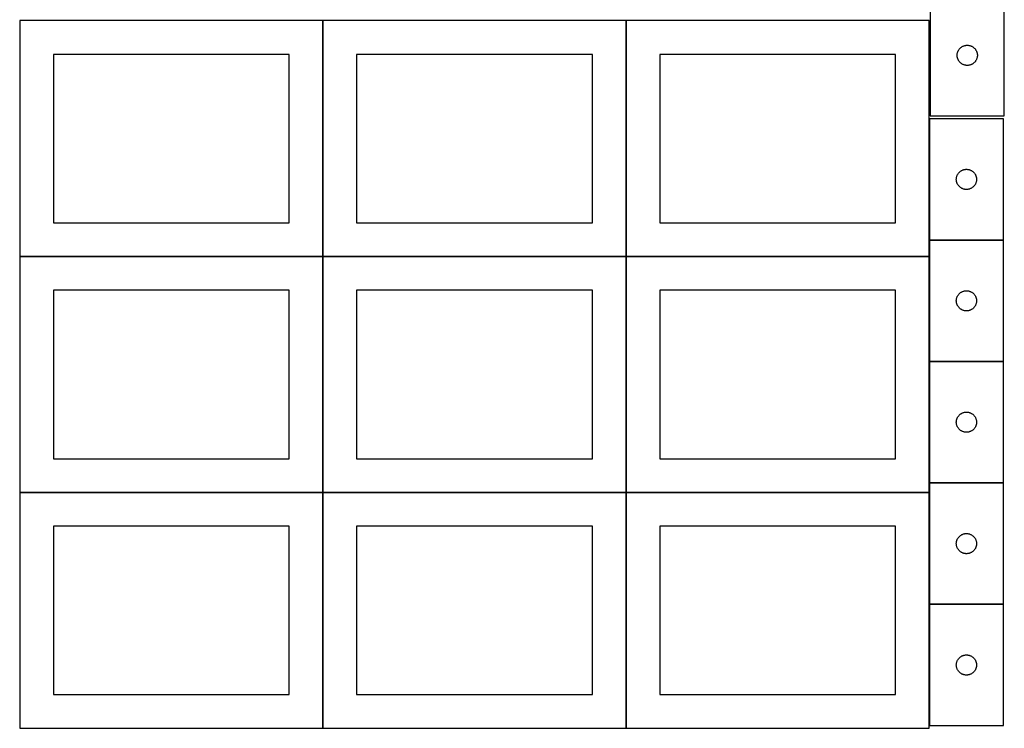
# Model space of a CAD drawing. Header units: millimetres. Extents: x 7 to 1493, y 8 to 2993.
# Tile 1 of 13: x 9 to 1471, y 8 to 1060. Entities that reach past the tile are written whole.
import ezdxf

# ---------------------------------------------------------------- set-up
doc = ezdxf.new("R2010")
doc.units = ezdxf.units.MM
doc.layers.add('COMMON', color=5, linetype='CONTINUOUS', true_color=0x0000ff)
doc.layers.add('CUT', color=7, linetype='CONTINUOUS', true_color=0x000000)

msp = doc.modelspace()

# ---------------------------------------------------------------- linework, layer by layer
at = {"layer": 'COMMON'}
for p, q in [((459.274233, 708.249546), (459.274233, 1058.249546)), ((909.474233, 1058.249546), (909.474233, 708.249546)), ((1359.674234, 912.623842), (1359.674234, 732.623842)), ((1359.674234, 732.423841), (1359.674234, 708.249546)), ((1469.774235, 732.523842), (1359.774235, 732.523842)), ((459.174232, 708.149546), (9.174232, 708.149546)), ((459.274233, 358.049545), (459.274233, 708.049545)), ((909.374233, 708.149546), (459.374233, 708.149546)), ((909.474234, 358.049545), (909.474234, 708.049545)), ((909.574234, 708.149545), (1359.574234, 708.149545)), ((1359.674234, 708.049545), (1359.674234, 552.423841)), ((1359.674234, 552.22384), (1359.674234, 372.22384)), ((1359.774235, 552.32384), (1469.774235, 552.32384)), ((1359.674234, 372.023839), (1359.674234, 358.049545)), ((1469.774235, 372.12384), (1359.774235, 372.12384)), ((459.174232, 357.949545), (9.174232, 357.949545)), ((459.274233, 7.849544), (459.274233, 357.849544)), ((909.374233, 357.949545), (459.374233, 357.949545)), ((909.474234, 7.849544), (909.474234, 357.849544)), ((1359.574234, 357.949545), (909.574234, 357.949545)), ((1359.674234, 357.849544), (1359.674234, 192.023839)), ((1359.674234, 191.823838), (1359.674234, 11.823838)), ((1469.774235, 191.923839), (1359.774235, 191.923839))]:
    msp.add_line(p, q, dxfattribs=at)
at = {"layer": 'CUT'}
for p, q in [((1361.012425, 1096.798181), (1361.012425, 916.798181)), ((1471.012425, 916.798181), (1471.012425, 1096.798181)), ((459.174232, 1058.249546), (9.174232, 1058.249546)), ((9.174232, 1058.249546), (9.174232, 708.249546)), ((459.174232, 708.249546), (459.174232, 1058.249546)), ((909.374233, 1058.249546), (459.374233, 1058.249546)), ((459.374233, 1058.249546), (459.374233, 708.249546)), ((909.374233, 708.249546), (909.374233, 1058.249546)), ((1359.574234, 1058.249546), (909.574234, 1058.249546)), ((909.574234, 1058.249546), (909.574234, 708.249546)), ((1359.574234, 708.249546), (1359.574234, 1058.249546)), ((1401.057162, 1007.955813), (1401.136585, 1008.724156)), ((1401.136585, 1008.724156), (1401.255456, 1009.487393)), ((1401.255456, 1009.487393), (1401.413459, 1010.243497)), ((1401.413459, 1010.243497), (1401.610177, 1010.990466)), ((1401.610177, 1010.990466), (1401.845086, 1011.726317)), ((1401.845086, 1011.726317), (1402.117565, 1012.4491)), ((1402.117565, 1012.4491), (1402.426891, 1013.156897)), ((1402.426891, 1013.156897), (1402.772243, 1013.847832)), ((1402.772243, 1013.847832), (1403.152705, 1014.520073)), ((1403.152705, 1014.520073), (1403.56727, 1015.171837)), ((1403.56727, 1015.171837), (1404.014836, 1015.801395)), ((1404.014836, 1015.801395), (1404.494218, 1016.407079)), ((1404.494218, 1016.407079), (1405.004144, 1016.987281)), ((1405.004144, 1016.987281), (1405.543262, 1017.540464)), ((1405.543262, 1017.540464), (1406.110143, 1018.06516)), ((1406.110143, 1018.06516), (1406.703283, 1018.559978)), ((1406.703283, 1018.559978), (1407.321108, 1019.023606)), ((1407.321108, 1019.023606), (1407.961982, 1019.454815)), ((1407.961982, 1019.454815), (1408.624204, 1019.85246)), ((1408.624204, 1019.85246), (1409.306018, 1020.215487)), ((1409.306018, 1020.215487), (1410.005616, 1020.542935)), ((1410.005616, 1020.542935), (1410.721144, 1020.833933)), ((1410.721144, 1020.833933), (1411.450702, 1021.087712)), ((1411.450702, 1021.087712), (1412.192358, 1021.303597)), ((1412.192358, 1021.303597), (1412.944144, 1021.481016)), ((1412.944144, 1021.481016), (1413.704066, 1021.6195)), ((1413.704066, 1021.6195), (1414.47011, 1021.718679)), ((1414.47011, 1021.718679), (1415.240243, 1021.778292)), ((1415.240243, 1021.778292), (1416.012425, 1021.798181)), ((1416.012425, 1021.798181), (1416.784606, 1021.778292)), ((1416.784606, 1021.778292), (1417.55474, 1021.718679)), ((1417.55474, 1021.718679), (1418.320783, 1021.6195)), ((1418.320783, 1021.6195), (1419.080706, 1021.481016)), ((1419.080706, 1021.481016), (1419.832492, 1021.303597)), ((1419.832492, 1021.303597), (1420.574147, 1021.087712)), ((1420.574147, 1021.087712), (1421.303706, 1020.833933)), ((1421.303706, 1020.833933), (1422.019233, 1020.542935)), ((1422.019233, 1020.542935), (1422.718832, 1020.215487)), ((1422.718832, 1020.215487), (1423.400646, 1019.85246)), ((1423.400646, 1019.85246), (1424.062868, 1019.454815)), ((1424.062868, 1019.454815), (1424.703741, 1019.023606)), ((1424.703741, 1019.023606), (1425.321567, 1018.559978)), ((1425.321567, 1018.559978), (1425.914707, 1018.06516)), ((1425.914707, 1018.06516), (1426.481587, 1017.540464)), ((1426.481587, 1017.540464), (1427.020705, 1016.987281)), ((1427.020705, 1016.987281), (1427.530631, 1016.407079)), ((1427.530631, 1016.407079), (1428.010013, 1015.801395)), ((1428.010013, 1015.801395), (1428.45758, 1015.171837)), ((1428.45758, 1015.171837), (1428.872144, 1014.520073)), ((1428.872144, 1014.520073), (1429.252607, 1013.847832)), ((1429.252607, 1013.847832), (1429.597959, 1013.156897)), ((1429.597959, 1013.156897), (1429.907284, 1012.4491)), ((1429.907284, 1012.4491), (1430.179763, 1011.726317)), ((1430.179763, 1011.726317), (1430.414673, 1010.990466)), ((1430.414673, 1010.990466), (1430.61139, 1010.243497)), ((1430.61139, 1010.243497), (1430.769394, 1009.487393)), ((1430.769394, 1009.487393), (1430.888265, 1008.724156)), ((1430.888265, 1008.724156), (1430.967688, 1007.955813)), ((409.174232, 1008.249546), (59.174232, 1008.249546)), ((59.174232, 1008.249546), (59.174232, 758.249546)), ((409.174232, 758.249546), (409.174232, 1008.249546)), ((859.374233, 1008.249546), (509.374233, 1008.249546)), ((509.374233, 1008.249546), (509.374233, 758.249546)), ((859.374233, 758.249546), (859.374233, 1008.249546)), ((1309.574234, 1008.249546), (959.574234, 1008.249546)), ((959.574234, 1008.249546), (959.574234, 758.249546)), ((1309.574234, 758.249546), (1309.574234, 1008.249546)), ((1401.017398, 1007.1844), (1401.057162, 1007.955813)), ((1401.017398, 1006.411962), (1401.017398, 1007.1844)), ((1401.057162, 1005.640549), (1401.017398, 1006.411962)), ((1401.136585, 1004.872206), (1401.057162, 1005.640549)), ((1401.255456, 1004.10897), (1401.136585, 1004.872206)), ((1401.413459, 1003.352865), (1401.255456, 1004.10897)), ((1401.610177, 1002.605897), (1401.413459, 1003.352865)), ((1401.845086, 1001.870045), (1401.610177, 1002.605897)), ((1402.117565, 1001.147263), (1401.845086, 1001.870045)), ((1402.426891, 1000.439465), (1402.117565, 1001.147263)), ((1402.772243, 999.74853), (1402.426891, 1000.439465)), ((1403.152705, 999.076289), (1402.772243, 999.74853)), ((1403.56727, 998.424525), (1403.152705, 999.076289)), ((1404.014836, 997.794967), (1403.56727, 998.424525)), ((1404.494218, 997.189283), (1404.014836, 997.794967)), ((1405.004144, 996.609081), (1404.494218, 997.189283)), ((1405.543262, 996.055898), (1405.004144, 996.609081)), ((1406.110143, 995.531202), (1405.543262, 996.055898)), ((1406.703283, 995.036384), (1406.110143, 995.531202)), ((1407.321108, 994.572756), (1406.703283, 995.036384)), ((1407.961982, 994.141548), (1407.321108, 994.572756)), ((1408.624204, 993.743903), (1407.961982, 994.141548)), ((1424.062868, 994.141548), (1423.400646, 993.743903)), ((1424.703741, 994.572756), (1424.062868, 994.141548)), ((1425.321567, 995.036384), (1424.703741, 994.572756)), ((1425.914707, 995.531202), (1425.321567, 995.036384)), ((1426.481587, 996.055898), (1425.914707, 995.531202)), ((1427.020705, 996.609081), (1426.481587, 996.055898)), ((1427.530631, 997.189283), (1427.020705, 996.609081)), ((1428.010013, 997.794967), (1427.530631, 997.189283)), ((1428.45758, 998.424525), (1428.010013, 997.794967)), ((1428.872144, 999.076289), (1428.45758, 998.424525)), ((1429.252607, 999.74853), (1428.872144, 999.076289)), ((1429.597959, 1000.439465), (1429.252607, 999.74853)), ((1429.907284, 1001.147263), (1429.597959, 1000.439465)), ((1430.179763, 1001.870045), (1429.907284, 1001.147263)), ((1430.414673, 1002.605897), (1430.179763, 1001.870045)), ((1430.61139, 1003.352865), (1430.414673, 1002.605897)), ((1430.769394, 1004.10897), (1430.61139, 1003.352865)), ((1430.888265, 1004.872206), (1430.769394, 1004.10897)), ((1430.967688, 1005.640549), (1430.888265, 1004.872206)), ((1430.967688, 1007.955813), (1431.007452, 1007.1844)), ((1431.007452, 1006.411962), (1430.967688, 1005.640549)), ((1431.007452, 1007.1844), (1431.007452, 1006.411962)), ((1409.306018, 993.380875), (1408.624204, 993.743903)), ((1410.005616, 993.053428), (1409.306018, 993.380875)), ((1410.721144, 992.762429), (1410.005616, 993.053428)), ((1411.450702, 992.50865), (1410.721144, 992.762429)), ((1412.192358, 992.292765), (1411.450702, 992.50865)), ((1412.944144, 992.115346), (1412.192358, 992.292765)), ((1413.704066, 991.976863), (1412.944144, 992.115346)), ((1414.47011, 991.877683), (1413.704066, 991.976863)), ((1415.240243, 991.81807), (1414.47011, 991.877683)), ((1416.012425, 991.798181), (1415.240243, 991.81807)), ((1416.784606, 991.81807), (1416.012425, 991.798181)), ((1417.55474, 991.877683), (1416.784606, 991.81807)), ((1418.320783, 991.976863), (1417.55474, 991.877683)), ((1419.080706, 992.115346), (1418.320783, 991.976863)), ((1419.832492, 992.292765), (1419.080706, 992.115346)), ((1420.574147, 992.50865), (1419.832492, 992.292765)), ((1421.303706, 992.762429), (1420.574147, 992.50865)), ((1422.019233, 993.053428), (1421.303706, 992.762429)), ((1422.718832, 993.380875), (1422.019233, 993.053428)), ((1423.400646, 993.743903), (1422.718832, 993.380875)), ((1469.774235, 912.623842), (1359.774235, 912.623842)), ((1359.774235, 912.623842), (1359.774235, 732.623842)), ((1361.012425, 916.798181), (1471.012425, 916.798181)), ((1469.774235, 732.623842), (1469.774235, 912.623842)), ((1403.765955, 832.812942), (1404.305073, 833.366125)), ((1404.305073, 833.366125), (1404.871953, 833.890821)), ((1404.871953, 833.890821), (1405.465093, 834.385639)), ((1405.465093, 834.385639), (1406.082919, 834.849267)), ((1406.082919, 834.849267), (1406.723792, 835.280476)), ((1406.723792, 835.280476), (1407.386014, 835.678121)), ((1407.386014, 835.678121), (1408.067828, 836.041149)), ((1408.067828, 836.041149), (1408.767427, 836.368596)), ((1408.767427, 836.368596), (1409.482954, 836.659595)), ((1409.482954, 836.659595), (1410.212513, 836.913373)), ((1410.212513, 836.913373), (1410.954168, 837.129258)), ((1410.954168, 837.129258), (1411.705954, 837.306678)), ((1411.705954, 837.306678), (1412.465876, 837.445161)), ((1412.465876, 837.445161), (1413.23192, 837.54434)), ((1413.23192, 837.54434), (1414.002054, 837.603954)), ((1414.002054, 837.603954), (1414.774235, 837.623842)), ((1414.774235, 837.623842), (1415.546416, 837.603954)), ((1415.546416, 837.603954), (1416.31655, 837.54434)), ((1416.31655, 837.54434), (1417.082594, 837.445161)), ((1417.082594, 837.445161), (1417.842516, 837.306678)), ((1417.842516, 837.306678), (1418.594302, 837.129258)), ((1418.594302, 837.129258), (1419.335958, 836.913373)), ((1419.335958, 836.913373), (1420.065516, 836.659595)), ((1420.065516, 836.659595), (1420.781044, 836.368596)), ((1420.781044, 836.368596), (1421.480642, 836.041149)), ((1421.480642, 836.041149), (1422.162456, 835.678121)), ((1422.162456, 835.678121), (1422.824678, 835.280476)), ((1422.824678, 835.280476), (1423.465552, 834.849267)), ((1423.465552, 834.849267), (1424.083377, 834.385639)), ((1424.083377, 834.385639), (1424.676517, 833.890821)), ((1424.676517, 833.890821), (1425.243397, 833.366125)), ((1425.243397, 833.366125), (1425.782516, 832.812942)), ((1399.779208, 823.010061), (1399.818972, 823.781474)), ((1399.779208, 822.237624), (1399.779208, 823.010061)), ((1399.818972, 821.46621), (1399.779208, 822.237624)), ((1399.818972, 823.781474), (1399.898395, 824.549818)), ((1399.898395, 820.697867), (1399.818972, 821.46621)), ((1399.898395, 824.549818), (1400.017266, 825.313054)), ((1400.017266, 819.934631), (1399.898395, 820.697867)), ((1400.017266, 825.313054), (1400.17527, 826.069158)), ((1400.17527, 819.178526), (1400.017266, 819.934631)), ((1400.17527, 826.069158), (1400.371987, 826.816127)), ((1400.371987, 818.431558), (1400.17527, 819.178526)), ((1400.371987, 826.816127), (1400.606897, 827.551978)), ((1400.606897, 827.551978), (1400.879376, 828.274761)), ((1400.879376, 828.274761), (1401.188701, 828.982558)), ((1401.188701, 828.982558), (1401.534053, 829.673493)), ((1401.534053, 829.673493), (1401.914516, 830.345734)), ((1401.914516, 830.345734), (1402.32908, 830.997498)), ((1402.32908, 830.997498), (1402.776646, 831.627057)), ((1402.776646, 831.627057), (1403.256028, 832.23274)), ((1403.256028, 832.23274), (1403.765955, 832.812942)), ((1425.782516, 832.812942), (1426.292442, 832.23274)), ((1426.292442, 832.23274), (1426.771824, 831.627057)), ((1426.771824, 831.627057), (1427.21939, 830.997498)), ((1427.21939, 830.997498), (1427.633955, 830.345734)), ((1427.633955, 830.345734), (1428.014417, 829.673493)), ((1428.014417, 829.673493), (1428.359769, 828.982558)), ((1428.359769, 828.982558), (1428.669095, 828.274761)), ((1428.669095, 828.274761), (1428.941574, 827.551978)), ((1428.941574, 827.551978), (1429.176483, 826.816127)), ((1429.176483, 826.816127), (1429.373201, 826.069158)), ((1429.373201, 819.178526), (1429.176483, 818.431558)), ((1429.373201, 826.069158), (1429.531204, 825.313054)), ((1429.531204, 819.934631), (1429.373201, 819.178526)), ((1429.531204, 825.313054), (1429.650075, 824.549818)), ((1429.650075, 820.697867), (1429.531204, 819.934631)), ((1429.650075, 824.549818), (1429.729498, 823.781474)), ((1429.729498, 821.46621), (1429.650075, 820.697867)), ((1429.729498, 823.781474), (1429.769262, 823.010061)), ((1429.769262, 822.237624), (1429.729498, 821.46621)), ((1429.769262, 823.010061), (1429.769262, 822.237624)), ((1400.606897, 817.695707), (1400.371987, 818.431558)), ((1400.879376, 816.972924), (1400.606897, 817.695707)), ((1401.188701, 816.265126), (1400.879376, 816.972924)), ((1401.534053, 815.574191), (1401.188701, 816.265126)), ((1401.914516, 814.90195), (1401.534053, 815.574191)), ((1402.32908, 814.250186), (1401.914516, 814.90195)), ((1402.776646, 813.620628), (1402.32908, 814.250186)), ((1403.256028, 813.014945), (1402.776646, 813.620628)), ((1403.765955, 812.434742), (1403.256028, 813.014945)), ((1404.305073, 811.881559), (1403.765955, 812.434742)), ((1404.871953, 811.356863), (1404.305073, 811.881559)), ((1405.465093, 810.862045), (1404.871953, 811.356863)), ((1406.082919, 810.398417), (1405.465093, 810.862045)), ((1406.723792, 809.967209), (1406.082919, 810.398417)), ((1407.386014, 809.569564), (1406.723792, 809.967209)), ((1408.067828, 809.206536), (1407.386014, 809.569564)), ((1408.767427, 808.879089), (1408.067828, 809.206536)), ((1409.482954, 808.58809), (1408.767427, 808.879089)), ((1410.212513, 808.334312), (1409.482954, 808.58809)), ((1410.954168, 808.118426), (1410.212513, 808.334312)), ((1411.705954, 807.941007), (1410.954168, 808.118426)), ((1412.465876, 807.802524), (1411.705954, 807.941007)), ((1413.23192, 807.703344), (1412.465876, 807.802524)), ((1414.002054, 807.643731), (1413.23192, 807.703344)), ((1414.774235, 807.623842), (1414.002054, 807.643731)), ((1415.546416, 807.643731), (1414.774235, 807.623842)), ((1416.31655, 807.703344), (1415.546416, 807.643731)), ((1417.082594, 807.802524), (1416.31655, 807.703344)), ((1417.842516, 807.941007), (1417.082594, 807.802524)), ((1418.594302, 808.118426), (1417.842516, 807.941007)), ((1419.335958, 808.334312), (1418.594302, 808.118426)), ((1420.065516, 808.58809), (1419.335958, 808.334312)), ((1420.781044, 808.879089), (1420.065516, 808.58809)), ((1421.480642, 809.206536), (1420.781044, 808.879089)), ((1422.162456, 809.569564), (1421.480642, 809.206536)), ((1422.824678, 809.967209), (1422.162456, 809.569564)), ((1423.465552, 810.398417), (1422.824678, 809.967209)), ((1424.083377, 810.862045), (1423.465552, 810.398417)), ((1424.676517, 811.356863), (1424.083377, 810.862045)), ((1425.243397, 811.881559), (1424.676517, 811.356863)), ((1425.782516, 812.434742), (1425.243397, 811.881559)), ((1426.292442, 813.014945), (1425.782516, 812.434742)), ((1426.771824, 813.620628), (1426.292442, 813.014945)), ((1427.21939, 814.250186), (1426.771824, 813.620628)), ((1427.633955, 814.90195), (1427.21939, 814.250186)), ((1428.014417, 815.574191), (1427.633955, 814.90195)), ((1428.359769, 816.265126), (1428.014417, 815.574191)), ((1428.669095, 816.972924), (1428.359769, 816.265126)), ((1428.941574, 817.695707), (1428.669095, 816.972924)), ((1429.176483, 818.431558), (1428.941574, 817.695707)), ((59.174232, 758.249546), (409.174232, 758.249546)), ((509.374233, 758.249546), (859.374233, 758.249546)), ((959.574234, 758.249546), (1309.574234, 758.249546)), ((1359.774235, 732.623842), (1469.774235, 732.623842)), ((1469.774235, 732.423841), (1359.774235, 732.423841)), ((1359.774235, 732.423841), (1359.774235, 552.423841)), ((1469.774235, 552.423841), (1469.774235, 732.423841)), ((9.174232, 708.249546), (459.174232, 708.249546)), ((459.174232, 708.049545), (9.174232, 708.049545)), ((9.174232, 708.049545), (9.174232, 358.049545)), ((459.174232, 358.049545), (459.174232, 708.049545)), ((459.374233, 708.249546), (909.374233, 708.249546)), ((909.374233, 708.049545), (459.374233, 708.049545)), ((459.374233, 708.049545), (459.374233, 358.049545)), ((909.374233, 358.049545), (909.374233, 708.049545)), ((909.574234, 708.249546), (1359.574234, 708.249546)), ((1359.574234, 708.049545), (909.574234, 708.049545)), ((909.574234, 708.049545), (909.574234, 358.049545)), ((1359.574234, 358.049545), (1359.574234, 708.049545)), ((409.174232, 658.049545), (59.174232, 658.049545)), ((59.174232, 658.049545), (59.174232, 408.049545)), ((409.174232, 408.049545), (409.174232, 658.049545)), ((859.374233, 658.049545), (509.374233, 658.049545)), ((509.374233, 658.049545), (509.374233, 408.049545)), ((859.374233, 408.049545), (859.374233, 658.049545)), ((1309.574234, 658.049545), (959.574234, 658.049545)), ((959.574234, 658.049545), (959.574234, 408.049545)), ((1309.574234, 408.049545), (1309.574234, 658.049545)), ((1399.779208, 642.81006), (1399.818972, 643.581473)), ((1399.818972, 643.581473), (1399.898395, 644.349817)), ((1399.898395, 644.349817), (1400.017266, 645.113053)), ((1400.017266, 645.113053), (1400.17527, 645.869157)), ((1400.17527, 645.869157), (1400.371987, 646.616126)), ((1400.371987, 646.616126), (1400.606897, 647.351977)), ((1400.606897, 647.351977), (1400.879376, 648.07476)), ((1400.879376, 648.07476), (1401.188701, 648.782557)), ((1401.188701, 648.782557), (1401.534053, 649.473492)), ((1401.534053, 649.473492), (1401.914516, 650.145733)), ((1401.914516, 650.145733), (1402.32908, 650.797497)), ((1402.32908, 650.797497), (1402.776646, 651.427056)), ((1402.776646, 651.427056), (1403.256028, 652.032739)), ((1403.256028, 652.032739), (1403.765955, 652.612941)), ((1403.765955, 652.612941), (1404.305073, 653.166124)), ((1404.305073, 653.166124), (1404.871953, 653.69082)), ((1404.871953, 653.69082), (1405.465093, 654.185638)), ((1405.465093, 654.185638), (1406.082919, 654.649266)), ((1406.082919, 654.649266), (1406.723792, 655.080475)), ((1406.723792, 655.080475), (1407.386014, 655.47812)), ((1407.386014, 655.47812), (1408.067828, 655.841148)), ((1408.067828, 655.841148), (1408.767427, 656.168595)), ((1408.767427, 656.168595), (1409.482954, 656.459594)), ((1409.482954, 656.459594), (1410.212513, 656.713372)), ((1410.212513, 656.713372), (1410.954168, 656.929257)), ((1410.954168, 656.929257), (1411.705954, 657.106677)), ((1411.705954, 657.106677), (1412.465876, 657.24516)), ((1412.465876, 657.24516), (1413.23192, 657.344339)), ((1413.23192, 657.344339), (1414.002054, 657.403953)), ((1414.002054, 657.403953), (1414.774235, 657.423841)), ((1414.774235, 657.423841), (1415.546416, 657.403953)), ((1415.546416, 657.403953), (1416.31655, 657.344339)), ((1416.31655, 657.344339), (1417.082594, 657.24516)), ((1417.082594, 657.24516), (1417.842516, 657.106677)), ((1417.842516, 657.106677), (1418.594302, 656.929257)), ((1418.594302, 656.929257), (1419.335958, 656.713372)), ((1419.335958, 656.713372), (1420.065516, 656.459594)), ((1420.065516, 656.459594), (1420.781044, 656.168595)), ((1420.781044, 656.168595), (1421.480642, 655.841148)), ((1421.480642, 655.841148), (1422.162456, 655.47812)), ((1422.162456, 655.47812), (1422.824678, 655.080475)), ((1422.824678, 655.080475), (1423.465552, 654.649266)), ((1423.465552, 654.649266), (1424.083377, 654.185638)), ((1424.083377, 654.185638), (1424.676517, 653.69082)), ((1424.676517, 653.69082), (1425.243397, 653.166124)), ((1425.243397, 653.166124), (1425.782516, 652.612941)), ((1425.782516, 652.612941), (1426.292442, 652.032739)), ((1426.292442, 652.032739), (1426.771824, 651.427056)), ((1426.771824, 651.427056), (1427.21939, 650.797497)), ((1427.21939, 650.797497), (1427.633955, 650.145733)), ((1427.633955, 650.145733), (1428.014417, 649.473492)), ((1428.014417, 649.473492), (1428.359769, 648.782557)), ((1428.359769, 648.782557), (1428.669095, 648.07476)), ((1428.669095, 648.07476), (1428.941574, 647.351977)), ((1428.941574, 647.351977), (1429.176483, 646.616126)), ((1429.176483, 646.616126), (1429.373201, 645.869157)), ((1429.373201, 645.869157), (1429.531204, 645.113053)), ((1429.531204, 645.113053), (1429.650075, 644.349817)), ((1429.650075, 644.349817), (1429.729498, 643.581473)), ((1429.729498, 643.581473), (1429.769262, 642.81006)), ((1399.779208, 642.037623), (1399.779208, 642.81006)), ((1399.818972, 641.266209), (1399.779208, 642.037623)), ((1399.898395, 640.497866), (1399.818972, 641.266209)), ((1400.017266, 639.73463), (1399.898395, 640.497866)), ((1400.17527, 638.978525), (1400.017266, 639.73463)), ((1400.371987, 638.231557), (1400.17527, 638.978525)), ((1400.606897, 637.495706), (1400.371987, 638.231557)), ((1400.879376, 636.772923), (1400.606897, 637.495706)), ((1401.188701, 636.065125), (1400.879376, 636.772923)), ((1401.534053, 635.37419), (1401.188701, 636.065125)), ((1401.914516, 634.701949), (1401.534053, 635.37419)), ((1402.32908, 634.050185), (1401.914516, 634.701949)), ((1402.776646, 633.420627), (1402.32908, 634.050185)), ((1403.256028, 632.814944), (1402.776646, 633.420627)), ((1403.765955, 632.234741), (1403.256028, 632.814944)), ((1404.305073, 631.681558), (1403.765955, 632.234741)), ((1404.871953, 631.156862), (1404.305073, 631.681558)), ((1405.465093, 630.662044), (1404.871953, 631.156862)), ((1406.082919, 630.198416), (1405.465093, 630.662044)), ((1406.723792, 629.767208), (1406.082919, 630.198416)), ((1407.386014, 629.369563), (1406.723792, 629.767208)), ((1408.067828, 629.006535), (1407.386014, 629.369563)), ((1408.767427, 628.679088), (1408.067828, 629.006535)), ((1409.482954, 628.388089), (1408.767427, 628.679088)), ((1420.781044, 628.679088), (1420.065516, 628.388089)), ((1421.480642, 629.006535), (1420.781044, 628.679088)), ((1422.162456, 629.369563), (1421.480642, 629.006535)), ((1422.824678, 629.767208), (1422.162456, 629.369563)), ((1423.465552, 630.198416), (1422.824678, 629.767208)), ((1424.083377, 630.662044), (1423.465552, 630.198416)), ((1424.676517, 631.156862), (1424.083377, 630.662044)), ((1425.243397, 631.681558), (1424.676517, 631.156862)), ((1425.782516, 632.234741), (1425.243397, 631.681558)), ((1426.292442, 632.814944), (1425.782516, 632.234741)), ((1426.771824, 633.420627), (1426.292442, 632.814944)), ((1427.21939, 634.050185), (1426.771824, 633.420627)), ((1427.633955, 634.701949), (1427.21939, 634.050185)), ((1428.014417, 635.37419), (1427.633955, 634.701949)), ((1428.359769, 636.065125), (1428.014417, 635.37419)), ((1428.669095, 636.772923), (1428.359769, 636.065125)), ((1428.941574, 637.495706), (1428.669095, 636.772923)), ((1429.176483, 638.231557), (1428.941574, 637.495706)), ((1429.373201, 638.978525), (1429.176483, 638.231557)), ((1429.531204, 639.73463), (1429.373201, 638.978525)), ((1429.650075, 640.497866), (1429.531204, 639.73463)), ((1429.729498, 641.266209), (1429.650075, 640.497866)), ((1429.769262, 642.037623), (1429.729498, 641.266209)), ((1429.769262, 642.81006), (1429.769262, 642.037623)), ((1410.212513, 628.134311), (1409.482954, 628.388089)), ((1410.954168, 627.918425), (1410.212513, 628.134311)), ((1411.705954, 627.741006), (1410.954168, 627.918425)), ((1412.465876, 627.602523), (1411.705954, 627.741006)), ((1413.23192, 627.503343), (1412.465876, 627.602523)), ((1414.002054, 627.44373), (1413.23192, 627.503343)), ((1414.774235, 627.423841), (1414.002054, 627.44373)), ((1415.546416, 627.44373), (1414.774235, 627.423841)), ((1416.31655, 627.503343), (1415.546416, 627.44373)), ((1417.082594, 627.602523), (1416.31655, 627.503343)), ((1417.842516, 627.741006), (1417.082594, 627.602523)), ((1418.594302, 627.918425), (1417.842516, 627.741006)), ((1419.335958, 628.134311), (1418.594302, 627.918425)), ((1420.065516, 628.388089), (1419.335958, 628.134311)), ((1359.774235, 552.423841), (1469.774235, 552.423841)), ((1469.774235, 552.22384), (1359.774235, 552.22384)), ((1359.774235, 552.22384), (1359.774235, 372.22384)), ((1469.774235, 372.22384), (1469.774235, 552.22384)), ((1400.606897, 467.151976), (1400.879376, 467.874759)), ((1400.879376, 467.874759), (1401.188701, 468.582556)), ((1401.188701, 468.582556), (1401.534053, 469.273491)), ((1401.534053, 469.273491), (1401.914516, 469.945732)), ((1401.914516, 469.945732), (1402.32908, 470.597496)), ((1402.32908, 470.597496), (1402.776646, 471.227055)), ((1402.776646, 471.227055), (1403.256028, 471.832738)), ((1403.256028, 471.832738), (1403.765955, 472.41294)), ((1403.765955, 472.41294), (1404.305073, 472.966123)), ((1404.305073, 472.966123), (1404.871953, 473.490819)), ((1404.871953, 473.490819), (1405.465093, 473.985637)), ((1405.465093, 473.985637), (1406.082919, 474.449265)), ((1406.082919, 474.449265), (1406.723792, 474.880474)), ((1406.723792, 474.880474), (1407.386014, 475.278119)), ((1407.386014, 475.278119), (1408.067828, 475.641147)), ((1408.067828, 475.641147), (1408.767427, 475.968594)), ((1408.767427, 475.968594), (1409.482954, 476.259593)), ((1409.482954, 476.259593), (1410.212513, 476.513371)), ((1410.212513, 476.513371), (1410.954168, 476.729256)), ((1410.954168, 476.729256), (1411.705954, 476.906676)), ((1411.705954, 476.906676), (1412.465876, 477.045159)), ((1412.465876, 477.045159), (1413.23192, 477.144338)), ((1413.23192, 477.144338), (1414.002054, 477.203952)), ((1414.002054, 477.203952), (1414.774235, 477.22384)), ((1414.774235, 477.22384), (1415.546416, 477.203952)), ((1415.546416, 477.203952), (1416.31655, 477.144338)), ((1416.31655, 477.144338), (1417.082594, 477.045159)), ((1417.082594, 477.045159), (1417.842516, 476.906676)), ((1417.842516, 476.906676), (1418.594302, 476.729256)), ((1418.594302, 476.729256), (1419.335958, 476.513371)), ((1419.335958, 476.513371), (1420.065516, 476.259593)), ((1420.065516, 476.259593), (1420.781044, 475.968594)), ((1420.781044, 475.968594), (1421.480642, 475.641147)), ((1421.480642, 475.641147), (1422.162456, 475.278119)), ((1422.162456, 475.278119), (1422.824678, 474.880474)), ((1422.824678, 474.880474), (1423.465552, 474.449265)), ((1423.465552, 474.449265), (1424.083377, 473.985637)), ((1424.083377, 473.985637), (1424.676517, 473.490819)), ((1424.676517, 473.490819), (1425.243397, 472.966123)), ((1425.243397, 472.966123), (1425.782516, 472.41294)), ((1425.782516, 472.41294), (1426.292442, 471.832738)), ((1426.292442, 471.832738), (1426.771824, 471.227055)), ((1426.771824, 471.227055), (1427.21939, 470.597496)), ((1427.21939, 470.597496), (1427.633955, 469.945732)), ((1427.633955, 469.945732), (1428.014417, 469.273491)), ((1428.014417, 469.273491), (1428.359769, 468.582556)), ((1428.359769, 468.582556), (1428.669095, 467.874759)), ((1428.669095, 467.874759), (1428.941574, 467.151976)), ((1399.779208, 462.610059), (1399.818972, 463.381472)), ((1399.779208, 461.837622), (1399.779208, 462.610059)), ((1399.818972, 461.066208), (1399.779208, 461.837622)), ((1399.818972, 463.381472), (1399.898395, 464.149816)), ((1399.898395, 460.297865), (1399.818972, 461.066208)), ((1399.898395, 464.149816), (1400.017266, 464.913052)), ((1400.017266, 459.534629), (1399.898395, 460.297865)), ((1400.017266, 464.913052), (1400.17527, 465.669156)), ((1400.17527, 458.778524), (1400.017266, 459.534629)), ((1400.17527, 465.669156), (1400.371987, 466.416125)), ((1400.371987, 458.031556), (1400.17527, 458.778524)), ((1400.371987, 466.416125), (1400.606897, 467.151976)), ((1400.606897, 457.295705), (1400.371987, 458.031556)), ((1400.879376, 456.572922), (1400.606897, 457.295705)), ((1401.188701, 455.865124), (1400.879376, 456.572922)), ((1401.534053, 455.174189), (1401.188701, 455.865124)), ((1401.914516, 454.501948), (1401.534053, 455.174189)), ((1402.32908, 453.850184), (1401.914516, 454.501948)), ((1402.776646, 453.220626), (1402.32908, 453.850184)), ((1403.256028, 452.614943), (1402.776646, 453.220626)), ((1426.771824, 453.220626), (1426.292442, 452.614943)), ((1427.21939, 453.850184), (1426.771824, 453.220626)), ((1427.633955, 454.501948), (1427.21939, 453.850184)), ((1428.014417, 455.174189), (1427.633955, 454.501948)), ((1428.359769, 455.865124), (1428.014417, 455.174189)), ((1428.669095, 456.572922), (1428.359769, 455.865124)), ((1428.941574, 457.295705), (1428.669095, 456.572922)), ((1428.941574, 467.151976), (1429.176483, 466.416125)), ((1429.176483, 458.031556), (1428.941574, 457.295705)), ((1429.176483, 466.416125), (1429.373201, 465.669156)), ((1429.373201, 458.778524), (1429.176483, 458.031556)), ((1429.373201, 465.669156), (1429.531204, 464.913052)), ((1429.531204, 459.534629), (1429.373201, 458.778524)), ((1429.531204, 464.913052), (1429.650075, 464.149816)), ((1429.650075, 460.297865), (1429.531204, 459.534629)), ((1429.650075, 464.149816), (1429.729498, 463.381472)), ((1429.729498, 461.066208), (1429.650075, 460.297865)), ((1429.729498, 463.381472), (1429.769262, 462.610059)), ((1429.769262, 461.837622), (1429.729498, 461.066208)), ((1429.769262, 462.610059), (1429.769262, 461.837622)), ((1403.765955, 452.03474), (1403.256028, 452.614943)), ((1404.305073, 451.481557), (1403.765955, 452.03474)), ((1404.871953, 450.956861), (1404.305073, 451.481557)), ((1405.465093, 450.462043), (1404.871953, 450.956861)), ((1406.082919, 449.998415), (1405.465093, 450.462043)), ((1406.723792, 449.567207), (1406.082919, 449.998415)), ((1407.386014, 449.169562), (1406.723792, 449.567207)), ((1408.067828, 448.806534), (1407.386014, 449.169562)), ((1408.767427, 448.479087), (1408.067828, 448.806534)), ((1409.482954, 448.188088), (1408.767427, 448.479087)), ((1410.212513, 447.93431), (1409.482954, 448.188088)), ((1410.954168, 447.718424), (1410.212513, 447.93431)), ((1411.705954, 447.541005), (1410.954168, 447.718424)), ((1412.465876, 447.402522), (1411.705954, 447.541005)), ((1413.23192, 447.303342), (1412.465876, 447.402522)), ((1414.002054, 447.243729), (1413.23192, 447.303342)), ((1414.774235, 447.22384), (1414.002054, 447.243729)), ((1415.546416, 447.243729), (1414.774235, 447.22384)), ((1416.31655, 447.303342), (1415.546416, 447.243729)), ((1417.082594, 447.402522), (1416.31655, 447.303342)), ((1417.842516, 447.541005), (1417.082594, 447.402522)), ((1418.594302, 447.718424), (1417.842516, 447.541005)), ((1419.335958, 447.93431), (1418.594302, 447.718424)), ((1420.065516, 448.188088), (1419.335958, 447.93431)), ((1420.781044, 448.479087), (1420.065516, 448.188088)), ((1421.480642, 448.806534), (1420.781044, 448.479087)), ((1422.162456, 449.169562), (1421.480642, 448.806534)), ((1422.824678, 449.567207), (1422.162456, 449.169562)), ((1423.465552, 449.998415), (1422.824678, 449.567207)), ((1424.083377, 450.462043), (1423.465552, 449.998415)), ((1424.676517, 450.956861), (1424.083377, 450.462043)), ((1425.243397, 451.481557), (1424.676517, 450.956861)), ((1425.782516, 452.03474), (1425.243397, 451.481557)), ((1426.292442, 452.614943), (1425.782516, 452.03474)), ((59.174232, 408.049545), (409.174232, 408.049545)), ((509.374233, 408.049545), (859.374233, 408.049545)), ((959.574234, 408.049545), (1309.574234, 408.049545)), ((1359.774235, 372.22384), (1469.774235, 372.22384)), ((1469.774235, 372.023839), (1359.774235, 372.023839)), ((1359.774235, 372.023839), (1359.774235, 192.023839)), ((1469.774235, 192.023839), (1469.774235, 372.023839)), ((9.174232, 358.049545), (459.174232, 358.049545)), ((459.174232, 357.849544), (9.174232, 357.849544)), ((9.174232, 357.849544), (9.174232, 7.849544)), ((459.174232, 7.849544), (459.174232, 357.849544)), ((459.374233, 358.049545), (909.374233, 358.049545)), ((909.374233, 357.849544), (459.374233, 357.849544)), ((459.374233, 357.849544), (459.374233, 7.849544)), ((909.374233, 7.849544), (909.374233, 357.849544)), ((909.574234, 358.049545), (1359.574234, 358.049545)), ((1359.574234, 357.849544), (909.574234, 357.849544)), ((909.574234, 357.849544), (909.574234, 7.849544)), ((1359.574234, 7.849544), (1359.574234, 357.849544)), ((409.174232, 307.849544), (59.174232, 307.849544)), ((59.174232, 307.849544), (59.174232, 57.849544)), ((409.174232, 57.849544), (409.174232, 307.849544)), ((859.374233, 307.849544), (509.374233, 307.849544)), ((509.374233, 307.849544), (509.374233, 57.849544)), ((859.374233, 57.849544), (859.374233, 307.849544)), ((1309.574234, 307.849544), (959.574234, 307.849544)), ((959.574234, 307.849544), (959.574234, 57.849544)), ((1309.574234, 57.849544), (1309.574234, 307.849544)), ((1403.765955, 292.212939), (1404.305073, 292.766122)), ((1404.305073, 292.766122), (1404.871953, 293.290818)), ((1404.871953, 293.290818), (1405.465093, 293.785636)), ((1405.465093, 293.785636), (1406.082919, 294.249264)), ((1406.082919, 294.249264), (1406.723792, 294.680473)), ((1406.723792, 294.680473), (1407.386014, 295.078118)), ((1407.386014, 295.078118), (1408.067828, 295.441146)), ((1408.067828, 295.441146), (1408.767427, 295.768593)), ((1408.767427, 295.768593), (1409.482954, 296.059592)), ((1409.482954, 296.059592), (1410.212513, 296.31337)), ((1410.212513, 296.31337), (1410.954168, 296.529255)), ((1410.954168, 296.529255), (1411.705954, 296.706675)), ((1411.705954, 296.706675), (1412.465876, 296.845158)), ((1412.465876, 296.845158), (1413.23192, 296.944337)), ((1413.23192, 296.944337), (1414.002054, 297.003951)), ((1414.002054, 297.003951), (1414.774235, 297.023839)), ((1414.774235, 297.023839), (1415.546416, 297.003951)), ((1415.546416, 297.003951), (1416.31655, 296.944337)), ((1416.31655, 296.944337), (1417.082594, 296.845158)), ((1417.082594, 296.845158), (1417.842516, 296.706675)), ((1417.842516, 296.706675), (1418.594302, 296.529255)), ((1418.594302, 296.529255), (1419.335958, 296.31337)), ((1419.335958, 296.31337), (1420.065516, 296.059592)), ((1420.065516, 296.059592), (1420.781044, 295.768593)), ((1420.781044, 295.768593), (1421.480642, 295.441146)), ((1421.480642, 295.441146), (1422.162456, 295.078118)), ((1422.162456, 295.078118), (1422.824678, 294.680473)), ((1422.824678, 294.680473), (1423.465552, 294.249264)), ((1423.465552, 294.249264), (1424.083377, 293.785636)), ((1424.083377, 293.785636), (1424.676517, 293.290818)), ((1424.676517, 293.290818), (1425.243397, 292.766122)), ((1425.243397, 292.766122), (1425.782516, 292.212939)), ((1399.779208, 282.410058), (1399.818972, 283.181471)), ((1399.779208, 281.637621), (1399.779208, 282.410058)), ((1399.818972, 280.866207), (1399.779208, 281.637621)), ((1399.818972, 283.181471), (1399.898395, 283.949815)), ((1399.898395, 280.097864), (1399.818972, 280.866207)), ((1399.898395, 283.949815), (1400.017266, 284.713051)), ((1400.017266, 279.334628), (1399.898395, 280.097864)), ((1400.017266, 284.713051), (1400.17527, 285.469155)), ((1400.17527, 278.578523), (1400.017266, 279.334628)), ((1400.17527, 285.469155), (1400.371987, 286.216124)), ((1400.371987, 277.831555), (1400.17527, 278.578523)), ((1400.371987, 286.216124), (1400.606897, 286.951975)), ((1400.606897, 277.095704), (1400.371987, 277.831555)), ((1400.606897, 286.951975), (1400.879376, 287.674758)), ((1400.879376, 287.674758), (1401.188701, 288.382555)), ((1401.188701, 288.382555), (1401.534053, 289.07349)), ((1401.534053, 289.07349), (1401.914516, 289.745731)), ((1401.914516, 289.745731), (1402.32908, 290.397495)), ((1402.32908, 290.397495), (1402.776646, 291.027054)), ((1402.776646, 291.027054), (1403.256028, 291.632737)), ((1403.256028, 291.632737), (1403.765955, 292.212939)), ((1425.782516, 292.212939), (1426.292442, 291.632737)), ((1426.292442, 291.632737), (1426.771824, 291.027054)), ((1426.771824, 291.027054), (1427.21939, 290.397495)), ((1427.21939, 290.397495), (1427.633955, 289.745731)), ((1427.633955, 289.745731), (1428.014417, 289.07349)), ((1428.014417, 289.07349), (1428.359769, 288.382555)), ((1428.359769, 288.382555), (1428.669095, 287.674758)), ((1428.669095, 287.674758), (1428.941574, 286.951975)), ((1428.941574, 286.951975), (1429.176483, 286.216124)), ((1429.176483, 277.831555), (1428.941574, 277.095704)), ((1429.176483, 286.216124), (1429.373201, 285.469155)), ((1429.373201, 278.578523), (1429.176483, 277.831555)), ((1429.373201, 285.469155), (1429.531204, 284.713051)), ((1429.531204, 279.334628), (1429.373201, 278.578523)), ((1429.531204, 284.713051), (1429.650075, 283.949815)), ((1429.650075, 280.097864), (1429.531204, 279.334628)), ((1429.650075, 283.949815), (1429.729498, 283.181471)), ((1429.729498, 280.866207), (1429.650075, 280.097864)), ((1429.729498, 283.181471), (1429.769262, 282.410058)), ((1429.769262, 281.637621), (1429.729498, 280.866207)), ((1429.769262, 282.410058), (1429.769262, 281.637621)), ((1400.879376, 276.372921), (1400.606897, 277.095704)), ((1401.188701, 275.665123), (1400.879376, 276.372921)), ((1401.534053, 274.974188), (1401.188701, 275.665123)), ((1401.914516, 274.301947), (1401.534053, 274.974188)), ((1402.32908, 273.650183), (1401.914516, 274.301947)), ((1402.776646, 273.020625), (1402.32908, 273.650183)), ((1403.256028, 272.414942), (1402.776646, 273.020625)), ((1403.765955, 271.834739), (1403.256028, 272.414942)), ((1404.305073, 271.281556), (1403.765955, 271.834739)), ((1404.871953, 270.75686), (1404.305073, 271.281556)), ((1405.465093, 270.262042), (1404.871953, 270.75686)), ((1406.082919, 269.798414), (1405.465093, 270.262042)), ((1406.723792, 269.367206), (1406.082919, 269.798414)), ((1407.386014, 268.969561), (1406.723792, 269.367206)), ((1408.067828, 268.606533), (1407.386014, 268.969561)), ((1408.767427, 268.279086), (1408.067828, 268.606533)), ((1409.482954, 267.988087), (1408.767427, 268.279086)), ((1410.212513, 267.734309), (1409.482954, 267.988087)), ((1410.954168, 267.518423), (1410.212513, 267.734309)), ((1411.705954, 267.341004), (1410.954168, 267.518423)), ((1412.465876, 267.202521), (1411.705954, 267.341004)), ((1413.23192, 267.103341), (1412.465876, 267.202521)), ((1414.002054, 267.043728), (1413.23192, 267.103341)), ((1414.774235, 267.023839), (1414.002054, 267.043728)), ((1415.546416, 267.043728), (1414.774235, 267.023839)), ((1416.31655, 267.103341), (1415.546416, 267.043728)), ((1417.082594, 267.202521), (1416.31655, 267.103341)), ((1417.842516, 267.341004), (1417.082594, 267.202521)), ((1418.594302, 267.518423), (1417.842516, 267.341004)), ((1419.335958, 267.734309), (1418.594302, 267.518423)), ((1420.065516, 267.988087), (1419.335958, 267.734309)), ((1420.781044, 268.279086), (1420.065516, 267.988087)), ((1421.480642, 268.606533), (1420.781044, 268.279086)), ((1422.162456, 268.969561), (1421.480642, 268.606533)), ((1422.824678, 269.367206), (1422.162456, 268.969561)), ((1423.465552, 269.798414), (1422.824678, 269.367206)), ((1424.083377, 270.262042), (1423.465552, 269.798414)), ((1424.676517, 270.75686), (1424.083377, 270.262042)), ((1425.243397, 271.281556), (1424.676517, 270.75686)), ((1425.782516, 271.834739), (1425.243397, 271.281556)), ((1426.292442, 272.414942), (1425.782516, 271.834739)), ((1426.771824, 273.020625), (1426.292442, 272.414942)), ((1427.21939, 273.650183), (1426.771824, 273.020625)), ((1427.633955, 274.301947), (1427.21939, 273.650183)), ((1428.014417, 274.974188), (1427.633955, 274.301947)), ((1428.359769, 275.665123), (1428.014417, 274.974188)), ((1428.669095, 276.372921), (1428.359769, 275.665123)), ((1428.941574, 277.095704), (1428.669095, 276.372921)), ((1359.774235, 192.023839), (1469.774235, 192.023839)), ((1469.774235, 191.823838), (1359.774235, 191.823838)), ((1359.774235, 191.823838), (1359.774235, 11.823838)), ((1469.774235, 11.823838), (1469.774235, 191.823838)), ((1399.779208, 102.210057), (1399.818972, 102.98147)), ((1399.818972, 102.98147), (1399.898395, 103.749814)), ((1399.898395, 103.749814), (1400.017266, 104.51305)), ((1400.017266, 104.51305), (1400.17527, 105.269154)), ((1400.17527, 105.269154), (1400.371987, 106.016123)), ((1400.371987, 106.016123), (1400.606897, 106.751974)), ((1400.606897, 106.751974), (1400.879376, 107.474757)), ((1400.879376, 107.474757), (1401.188701, 108.182554)), ((1401.188701, 108.182554), (1401.534053, 108.873489)), ((1401.534053, 108.873489), (1401.914516, 109.54573)), ((1401.914516, 109.54573), (1402.32908, 110.197494)), ((1402.32908, 110.197494), (1402.776646, 110.827053)), ((1402.776646, 110.827053), (1403.256028, 111.432736)), ((1403.256028, 111.432736), (1403.765955, 112.012938)), ((1403.765955, 112.012938), (1404.305073, 112.566121)), ((1404.305073, 112.566121), (1404.871953, 113.090817)), ((1404.871953, 113.090817), (1405.465093, 113.585635)), ((1405.465093, 113.585635), (1406.082919, 114.049263)), ((1406.082919, 114.049263), (1406.723792, 114.480472)), ((1406.723792, 114.480472), (1407.386014, 114.878117)), ((1407.386014, 114.878117), (1408.067828, 115.241145)), ((1408.067828, 115.241145), (1408.767427, 115.568592)), ((1408.767427, 115.568592), (1409.482954, 115.859591)), ((1409.482954, 115.859591), (1410.212513, 116.113369)), ((1410.212513, 116.113369), (1410.954168, 116.329254)), ((1410.954168, 116.329254), (1411.705954, 116.506674)), ((1411.705954, 116.506674), (1412.465876, 116.645157)), ((1412.465876, 116.645157), (1413.23192, 116.744336)), ((1413.23192, 116.744336), (1414.002054, 116.80395)), ((1414.002054, 116.80395), (1414.774235, 116.823838)), ((1414.774235, 116.823838), (1415.546416, 116.80395)), ((1415.546416, 116.80395), (1416.31655, 116.744336)), ((1416.31655, 116.744336), (1417.082594, 116.645157)), ((1417.082594, 116.645157), (1417.842516, 116.506674)), ((1417.842516, 116.506674), (1418.594302, 116.329254)), ((1418.594302, 116.329254), (1419.335958, 116.113369)), ((1419.335958, 116.113369), (1420.065516, 115.859591)), ((1420.065516, 115.859591), (1420.781044, 115.568592)), ((1420.781044, 115.568592), (1421.480642, 115.241145)), ((1421.480642, 115.241145), (1422.162456, 114.878117)), ((1422.162456, 114.878117), (1422.824678, 114.480472)), ((1422.824678, 114.480472), (1423.465552, 114.049263)), ((1423.465552, 114.049263), (1424.083377, 113.585635)), ((1424.083377, 113.585635), (1424.676517, 113.090817)), ((1424.676517, 113.090817), (1425.243397, 112.566121)), ((1425.243397, 112.566121), (1425.782516, 112.012938)), ((1425.782516, 112.012938), (1426.292442, 111.432736)), ((1426.292442, 111.432736), (1426.771824, 110.827053)), ((1426.771824, 110.827053), (1427.21939, 110.197494)), ((1427.21939, 110.197494), (1427.633955, 109.54573)), ((1427.633955, 109.54573), (1428.014417, 108.873489)), ((1428.014417, 108.873489), (1428.359769, 108.182554)), ((1428.359769, 108.182554), (1428.669095, 107.474757)), ((1428.669095, 107.474757), (1428.941574, 106.751974)), ((1428.941574, 106.751974), (1429.176483, 106.016123)), ((1429.176483, 106.016123), (1429.373201, 105.269154)), ((1429.373201, 105.269154), (1429.531204, 104.51305)), ((1429.531204, 104.51305), (1429.650075, 103.749814)), ((1429.650075, 103.749814), (1429.729498, 102.98147)), ((1429.729498, 102.98147), (1429.769262, 102.210057)), ((1399.779208, 101.43762), (1399.779208, 102.210057)), ((1399.818972, 100.666206), (1399.779208, 101.43762)), ((1399.898395, 99.897863), (1399.818972, 100.666206)), ((1400.017266, 99.134627), (1399.898395, 99.897863)), ((1400.17527, 98.378522), (1400.017266, 99.134627)), ((1400.371987, 97.631554), (1400.17527, 98.378522)), ((1400.606897, 96.895703), (1400.371987, 97.631554)), ((1400.879376, 96.17292), (1400.606897, 96.895703)), ((1401.188701, 95.465122), (1400.879376, 96.17292)), ((1401.534053, 94.774187), (1401.188701, 95.465122)), ((1401.914516, 94.101946), (1401.534053, 94.774187)), ((1402.32908, 93.450182), (1401.914516, 94.101946)), ((1402.776646, 92.820624), (1402.32908, 93.450182)), ((1403.256028, 92.214941), (1402.776646, 92.820624)), ((1403.765955, 91.634738), (1403.256028, 92.214941)), ((1404.305073, 91.081555), (1403.765955, 91.634738)), ((1404.871953, 90.556859), (1404.305073, 91.081555)), ((1405.465093, 90.062041), (1404.871953, 90.556859)), ((1406.082919, 89.598413), (1405.465093, 90.062041)), ((1406.723792, 89.167205), (1406.082919, 89.598413)), ((1407.386014, 88.76956), (1406.723792, 89.167205)), ((1408.067828, 88.406532), (1407.386014, 88.76956)), ((1408.767427, 88.079085), (1408.067828, 88.406532)), ((1409.482954, 87.788086), (1408.767427, 88.079085)), ((1410.212513, 87.534308), (1409.482954, 87.788086)), ((1420.065516, 87.788086), (1419.335958, 87.534308)), ((1420.781044, 88.079085), (1420.065516, 87.788086)), ((1421.480642, 88.406532), (1420.781044, 88.079085)), ((1422.162456, 88.76956), (1421.480642, 88.406532)), ((1422.824678, 89.167205), (1422.162456, 88.76956)), ((1423.465552, 89.598413), (1422.824678, 89.167205)), ((1424.083377, 90.062041), (1423.465552, 89.598413)), ((1424.676517, 90.556859), (1424.083377, 90.062041)), ((1425.243397, 91.081555), (1424.676517, 90.556859)), ((1425.782516, 91.634738), (1425.243397, 91.081555)), ((1426.292442, 92.214941), (1425.782516, 91.634738)), ((1426.771824, 92.820624), (1426.292442, 92.214941)), ((1427.21939, 93.450182), (1426.771824, 92.820624)), ((1427.633955, 94.101946), (1427.21939, 93.450182)), ((1428.014417, 94.774187), (1427.633955, 94.101946)), ((1428.359769, 95.465122), (1428.014417, 94.774187)), ((1428.669095, 96.17292), (1428.359769, 95.465122)), ((1428.941574, 96.895703), (1428.669095, 96.17292)), ((1429.176483, 97.631554), (1428.941574, 96.895703)), ((1429.373201, 98.378522), (1429.176483, 97.631554)), ((1429.531204, 99.134627), (1429.373201, 98.378522)), ((1429.650075, 99.897863), (1429.531204, 99.134627)), ((1429.729498, 100.666206), (1429.650075, 99.897863)), ((1429.769262, 101.43762), (1429.729498, 100.666206)), ((1429.769262, 102.210057), (1429.769262, 101.43762)), ((1410.954168, 87.318422), (1410.212513, 87.534308)), ((1411.705954, 87.141003), (1410.954168, 87.318422)), ((1412.465876, 87.00252), (1411.705954, 87.141003)), ((1413.23192, 86.90334), (1412.465876, 87.00252)), ((1414.002054, 86.843727), (1413.23192, 86.90334)), ((1414.774235, 86.823838), (1414.002054, 86.843727)), ((1415.546416, 86.843727), (1414.774235, 86.823838)), ((1416.31655, 86.90334), (1415.546416, 86.843727)), ((1417.082594, 87.00252), (1416.31655, 86.90334)), ((1417.842516, 87.141003), (1417.082594, 87.00252)), ((1418.594302, 87.318422), (1417.842516, 87.141003)), ((1419.335958, 87.534308), (1418.594302, 87.318422)), ((59.174232, 57.849544), (409.174232, 57.849544)), ((509.374233, 57.849544), (859.374233, 57.849544)), ((959.574234, 57.849544), (1309.574234, 57.849544)), ((9.174232, 7.849544), (459.174232, 7.849544)), ((459.374233, 7.849544), (909.374233, 7.849544)), ((909.574234, 7.849544), (1359.574234, 7.849544)), ((1359.774235, 11.823838), (1469.774235, 11.823838))]:
    msp.add_line(p, q, dxfattribs=at)

doc.saveas('drawing.dxf')
